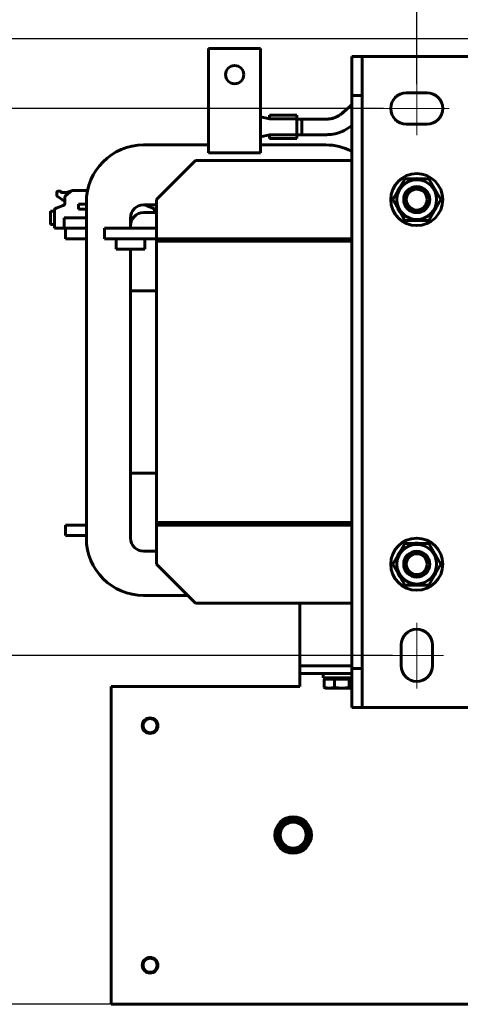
# Model space of a CAD drawing. Header units: millimetres. Extents: x 0 to 297, y 0 to 420.
# Tile 8 of 13: x 106 to 149, y 252 to 346. Entities that reach past the tile are written whole.
import ezdxf

# ---------------------------------------------------------------- set-up
doc = ezdxf.new("R2010")
doc.units = ezdxf.units.MM
for name, pattern in [('K5LT_AXLED', [19.5, 15, -1.5, 1.5, -1.5]), ('K5LT_BASIC', [0]), ('K5LT_THIN', [0])]:
    doc.linetypes.add(name, pattern=pattern)
doc.layers.add('Системный слой', color=7, linetype='Continuous')
doc.styles.add('KDIMTEXTSTYLE', font='GOST_AU.SHX', dxfattribs={"width": 0.96, "oblique": 15, "height": 5})
doc.dimstyles.new('KDIMSTYLE (0.25)', dxfattribs={"dimtxt": 5, "dimasz": 1, "dimexe": 2, "dimexo": 0, "dimgap": 1, "dimtad": 1, "dimlfac": 4, "dimtxsty": 'KDIMTEXTSTYLE', "dimsah": 1, "dimcen": 0, "dimdle": 1, "dimadec": 0, "dimazin": 0, "dimtfac": 0.667, "dimtmove": 0, "dimatfit": 3, "dimfxl": 1, "dimtvp": 1, "dimtolj": 1, "dimtzin": 0, "dimarcsym": 0})

# ---------------------------------------------------------------- blocks, each defined once
blk = doc.blocks.new('U88')
at = {"layer": 'Системный слой', "color": 150, "linetype": 'K5LT_BASIC', "lineweight": 60, "true_color": 0x0080ff}
blk.add_line((111.329, 326.253), (112.579, 326.253), dxfattribs=at)
blk = doc.blocks.new('U89')
at = {"layer": 'Системный слой', "color": 150, "linetype": 'K5LT_BASIC', "lineweight": 60, "true_color": 0x0080ff}
blk.add_line((111.329, 325.253), (112.579, 325.253), dxfattribs=at)
blk = doc.blocks.new('U90')
at = {"layer": 'Системный слой', "color": 150, "linetype": 'K5LT_BASIC', "lineweight": 60, "true_color": 0x0080ff}
blk.add_line((111.329, 297.753), (112.579, 297.753), dxfattribs=at)
blk = doc.blocks.new('U91')
at = {"layer": 'Системный слой', "color": 150, "linetype": 'K5LT_BASIC', "lineweight": 60, "true_color": 0x0080ff}
blk.add_line((111.329, 296.753), (112.579, 296.753), dxfattribs=at)
blk = doc.blocks.new('U93')
at = {"layer": 'Системный слой', "color": 150, "linetype": 'K5LT_BASIC', "lineweight": 60, "true_color": 0x0080ff}
blk.add_line((138.079, 297.753), (119.329, 297.753), dxfattribs=at)
blk = doc.blocks.new('U94')
at = {"layer": 'Системный слой', "color": 150, "linetype": 'K5LT_BASIC', "lineweight": 60, "true_color": 0x0080ff}
blk.add_line((138.079, 290.253), (123.079, 290.253), dxfattribs=at)
blk = doc.blocks.new('U99')
at = {"layer": 'Системный слой', "color": 150, "linetype": 'K5LT_BASIC', "lineweight": 60, "true_color": 0x0080ff}
for p, q in [((130.166, 336.762), (130.166, 337.112)), ((130.166, 334.862), (130.166, 335.212))]:
    blk.add_line(p, q, dxfattribs=at)
blk = doc.blocks.new('U100')
at = {"layer": 'Системный слой', "color": 150, "linetype": 'K5LT_BASIC', "lineweight": 60, "true_color": 0x0080ff}
for p, q in [((132.791, 336.762), (132.791, 337.112)), ((132.791, 334.862), (132.791, 335.212))]:
    blk.add_line(p, q, dxfattribs=at)
blk = doc.blocks.new('U101')
at = {"layer": 'Системный слой', "color": 150, "linetype": 'K5LT_BASIC', "lineweight": 60, "true_color": 0x0080ff}
for p, q in [((133.291, 336.737), (133.291, 335.987)), ((133.291, 335.987), (133.291, 335.237))]:
    blk.add_line(p, q, dxfattribs=at)
blk = doc.blocks.new('U105')
at = {"layer": 'Системный слой', "color": 150, "linetype": 'K5LT_BASIC', "lineweight": 60, "true_color": 0x0080ff}
for p, q in [((138.045, 282.103), (138.029, 282.103)), ((138.062, 282.105), (138.045, 282.103)), ((138.079, 282.108), (138.062, 282.105))]:
    blk.add_line(p, q, dxfattribs=at)
blk = doc.blocks.new('U106')
at = {"layer": 'Системный слой', "color": 150, "linetype": 'K5LT_BASIC', "lineweight": 60, "true_color": 0x0080ff}
for p, q in [((118.079, 334.253), (124.329, 334.253)), ((129.329, 334.253), (135.579, 334.253))]:
    blk.add_line(p, q, dxfattribs=at)
blk = doc.blocks.new('U107')
at = {"layer": 'Системный слой', "color": 150, "linetype": 'K5LT_BASIC', "lineweight": 60, "true_color": 0x0080ff}
for p, q in [((136.829, 325.253), (136.829, 325.003)), ((136.829, 298.003), (136.829, 297.753))]:
    blk.add_line(p, q, dxfattribs=at)
blk = doc.blocks.new('U108')
at = {"layer": 'Системный слой', "color": 150, "linetype": 'K5LT_BASIC', "lineweight": 60, "true_color": 0x0080ff}
for p, q in [((116.829, 326.258), (116.829, 327.253)), ((116.829, 296.503), (116.829, 324.253))]:
    blk.add_line(p, q, dxfattribs=at)
blk = doc.blocks.new('U109')
at = {"layer": 'Системный слой', "color": 150, "linetype": 'K5LT_BASIC', "lineweight": 60, "true_color": 0x0080ff}
blk.add_line((119.329, 325.003), (138.079, 325.003), dxfattribs=at)
blk = doc.blocks.new('U110')
at = {"layer": 'Системный слой', "color": 150, "linetype": 'K5LT_BASIC', "lineweight": 60, "true_color": 0x0080ff}
blk.add_line((119.329, 298.003), (138.079, 298.003), dxfattribs=at)
blk = doc.blocks.new('U112')
at = {"layer": 'Системный слой', "color": 150, "linetype": 'K5LT_BASIC', "lineweight": 60, "true_color": 0x0080ff}
blk.add_line((123.079, 332.753), (138.079, 332.753), dxfattribs=at)
blk = doc.blocks.new('U113')
at = {"layer": 'Системный слой', "color": 150, "linetype": 'K5LT_BASIC', "lineweight": 60, "true_color": 0x0080ff}
blk.add_line((138.079, 325.253), (134.329, 325.253), dxfattribs=at)
blk = doc.blocks.new('U114')
at = {"layer": 'Системный слой', "color": 150, "linetype": 'K5LT_BASIC', "lineweight": 60, "true_color": 0x0080ff}
for start, end in [(83.61075, 96.38925), (143.61075, 156.38925), (23.61075, 36.38925), (203.61075, 216.38925), (323.61075, 336.38925), (270, 276.38925)]:
    blk.add_arc((144.329, 329.003), 2.013, start, end, dxfattribs=at)
blk = doc.blocks.new('U116')
at = {"layer": 'Системный слой', "color": 150, "linetype": 'K5LT_BASIC', "lineweight": 60, "true_color": 0x0080ff}
for p, q in [((137.175, 335.55), (137.369, 335.643)), ((137.369, 335.643), (137.681, 335.82)), ((137.681, 335.82), (137.965, 336.017)), ((137.965, 336.017), (138.079, 336.107)), ((133.291, 335.237), (134.496, 335.237)), ((134.496, 335.237), (134.697, 335.237)), ((134.697, 335.237), (134.796, 335.237)), ((134.796, 335.237), (134.845, 335.237)), ((134.845, 335.237), (134.87, 335.237)), ((134.87, 335.237), (134.882, 335.237)), ((134.882, 335.237), (134.9, 335.237)), ((134.9, 335.237), (134.926, 335.237)), ((134.926, 335.237), (134.965, 335.237)), ((134.965, 335.237), (135.024, 335.237)), ((135.024, 335.237), (135.113, 335.237)), ((135.113, 335.237), (135.249, 335.237)), ((135.249, 335.237), (135.461, 335.237)), ((135.461, 335.237), (135.69, 335.237)), ((135.69, 335.237), (135.716, 335.237)), ((135.716, 335.237), (135.768, 335.239)), ((135.768, 335.239), (135.876, 335.243)), ((135.876, 335.243), (136.098, 335.263)), ((136.098, 335.263), (136.475, 335.326)), ((136.475, 335.326), (136.813, 335.414)), ((136.813, 335.414), (137.004, 335.479)), ((137.004, 335.479), (137.028, 335.489)), ((137.028, 335.489), (137.077, 335.508)), ((137.077, 335.508), (137.175, 335.55))]:
    blk.add_line(p, q, dxfattribs=at)
blk = doc.blocks.new('U118')
at = {"layer": 'Системный слой', "color": 150, "linetype": 'K5LT_BASIC', "lineweight": 60, "true_color": 0x0080ff}
for p, q in [((137.325, 337.438), (137.338, 337.449)), ((137.338, 337.449), (137.345, 337.455)), ((137.345, 337.455), (137.348, 337.458)), ((137.348, 337.458), (137.354, 337.463)), ((137.354, 337.463), (137.36, 337.468)), ((137.36, 337.468), (137.368, 337.475)), ((137.368, 337.475), (137.38, 337.486)), ((137.38, 337.486), (137.398, 337.502)), ((137.398, 337.502), (137.426, 337.525)), ((137.426, 337.525), (137.434, 337.533)), ((137.434, 337.533), (137.439, 337.537)), ((137.439, 337.537), (137.449, 337.546)), ((137.449, 337.546), (137.469, 337.563)), ((137.469, 337.563), (137.509, 337.598)), ((137.509, 337.598), (137.586, 337.665)), ((137.586, 337.665), (137.722, 337.783)), ((137.722, 337.783), (137.726, 337.787)), ((137.726, 337.787), (137.733, 337.793)), ((137.733, 337.793), (137.747, 337.805)), ((137.747, 337.805), (137.776, 337.83)), ((137.776, 337.83), (137.799, 337.85)), ((137.799, 337.85), (137.8, 337.851)), ((137.8, 337.851), (137.802, 337.853)), ((137.802, 337.853), (137.807, 337.857)), ((137.807, 337.857), (137.815, 337.864)), ((137.815, 337.864), (137.816, 337.865)), ((137.816, 337.865), (137.818, 337.866)), ((137.818, 337.866), (137.822, 337.87)), ((137.822, 337.87), (137.829, 337.877)), ((137.829, 337.877), (137.845, 337.89)), ((137.845, 337.89), (137.855, 337.899)), ((137.855, 337.899), (137.867, 337.91)), ((137.867, 337.91), (137.886, 337.926)), ((137.886, 337.926), (137.91, 337.947)), ((137.91, 337.947), (137.912, 337.949)), ((137.912, 337.949), (137.917, 337.953)), ((137.917, 337.953), (137.925, 337.96)), ((137.925, 337.96), (137.943, 337.975)), ((137.943, 337.975), (137.977, 338.005)), ((137.977, 338.005), (138.038, 338.058)), ((138.038, 338.058), (138.04, 338.06)), ((138.04, 338.06), (138.043, 338.063)), ((138.043, 338.063), (138.051, 338.07)), ((138.051, 338.07), (138.064, 338.081)), ((138.064, 338.081), (138.079, 338.094)), ((133.291, 336.737), (134.437, 336.737)), ((134.437, 336.737), (134.47, 336.737)), ((134.47, 336.737), (134.472, 336.737)), ((134.472, 336.737), (134.475, 336.737)), ((134.475, 336.737), (134.477, 336.737)), ((134.477, 336.737), (134.479, 336.737)), ((134.479, 336.737), (134.481, 336.737)), ((134.481, 336.737), (134.483, 336.737)), ((134.483, 336.737), (134.487, 336.737)), ((134.487, 336.737), (134.492, 336.737)), ((134.492, 336.737), (134.499, 336.737)), ((134.499, 336.737), (134.499, 336.737)), ((134.499, 336.737), (134.501, 336.737)), ((134.501, 336.737), (134.504, 336.737)), ((134.504, 336.737), (134.51, 336.737)), ((134.51, 336.737), (134.523, 336.737)), ((134.523, 336.737), (134.527, 336.737)), ((134.527, 336.737), (134.528, 336.737)), ((134.528, 336.737), (134.53, 336.737)), ((134.53, 336.737), (134.535, 336.737)), ((134.535, 336.737), (134.543, 336.737)), ((134.543, 336.737), (134.55, 336.737)), ((134.55, 336.737), (134.553, 336.737)), ((134.553, 336.737), (134.555, 336.737)), ((134.555, 336.737), (134.558, 336.737)), ((134.558, 336.737), (134.56, 336.737)), ((134.56, 336.737), (134.563, 336.737)), ((134.563, 336.737), (134.569, 336.737)), ((134.569, 336.737), (134.576, 336.737)), ((134.576, 336.737), (134.585, 336.737)), ((134.585, 336.737), (134.587, 336.737)), ((134.587, 336.737), (134.591, 336.737)), ((134.591, 336.737), (134.598, 336.737)), ((134.598, 336.737), (134.614, 336.737)), ((134.614, 336.737), (134.644, 336.737)), ((134.644, 336.737), (134.699, 336.737)), ((134.699, 336.737), (134.703, 336.737)), ((134.703, 336.737), (134.71, 336.737)), ((134.71, 336.737), (134.725, 336.737)), ((134.725, 336.737), (134.754, 336.737)), ((134.754, 336.737), (134.813, 336.737)), ((134.813, 336.737), (134.858, 336.737)), ((134.858, 336.737), (134.88, 336.737)), ((134.88, 336.737), (134.891, 336.737)), ((134.891, 336.737), (134.917, 336.737)), ((134.917, 336.737), (134.93, 336.737)), ((134.93, 336.737), (134.937, 336.737)), ((134.937, 336.737), (134.952, 336.737)), ((134.952, 336.737), (134.982, 336.737)), ((134.982, 336.737), (135.042, 336.737)), ((135.042, 336.737), (135.149, 336.737)), ((135.149, 336.737), (135.315, 336.737)), ((135.315, 336.737), (135.404, 336.737)), ((135.404, 336.737), (135.412, 336.737)), ((135.412, 336.737), (135.43, 336.737)), ((135.43, 336.737), (135.466, 336.737)), ((135.466, 336.737), (135.518, 336.737)), ((135.518, 336.737), (135.547, 336.737)), ((135.547, 336.737), (135.568, 336.736)), ((135.568, 336.736), (135.589, 336.736)), ((135.589, 336.736), (135.616, 336.736)), ((135.616, 336.736), (135.654, 336.737)), ((135.654, 336.737), (135.708, 336.737)), ((135.708, 336.737), (135.777, 336.739)), ((135.777, 336.739), (135.783, 336.739)), ((135.783, 336.739), (135.795, 336.74)), ((135.795, 336.74), (135.817, 336.741)), ((135.817, 336.741), (135.862, 336.743)), ((135.862, 336.743), (135.95, 336.751)), ((135.95, 336.751), (135.964, 336.753)), ((135.964, 336.753), (135.968, 336.754)), ((135.968, 336.754), (135.976, 336.755)), ((135.976, 336.755), (135.992, 336.757)), ((135.992, 336.757), (136.023, 336.761)), ((136.023, 336.761), (136.085, 336.771)), ((136.085, 336.771), (136.163, 336.787)), ((136.163, 336.787), (136.167, 336.788)), ((136.167, 336.788), (136.176, 336.79)), ((136.176, 336.79), (136.193, 336.794)), ((136.193, 336.794), (136.228, 336.803)), ((136.228, 336.803), (136.297, 336.822)), ((136.297, 336.822), (136.381, 336.849)), ((136.381, 336.849), (136.389, 336.852)), ((136.389, 336.852), (136.392, 336.853)), ((136.392, 336.853), (136.399, 336.856)), ((136.399, 336.856), (136.412, 336.86)), ((136.412, 336.86), (136.439, 336.87)), ((136.439, 336.87), (136.477, 336.884)), ((136.477, 336.884), (136.478, 336.884)), ((136.478, 336.884), (136.481, 336.885)), ((136.481, 336.885), (136.486, 336.887)), ((136.486, 336.887), (136.495, 336.891)), ((136.495, 336.891), (136.496, 336.891)), ((136.496, 336.891), (136.497, 336.892)), ((136.497, 336.892), (136.499, 336.892)), ((136.499, 336.892), (136.501, 336.893)), ((136.501, 336.893), (136.507, 336.896)), ((136.507, 336.896), (136.519, 336.9)), ((136.519, 336.9), (136.535, 336.907)), ((136.535, 336.907), (136.536, 336.907)), ((136.536, 336.907), (136.539, 336.908)), ((136.539, 336.908), (136.544, 336.91)), ((136.544, 336.91), (136.554, 336.914)), ((136.554, 336.914), (136.574, 336.923)), ((136.574, 336.923), (136.61, 336.938)), ((136.61, 336.938), (136.612, 336.939)), ((136.612, 336.939), (136.617, 336.941)), ((136.617, 336.941), (136.626, 336.945)), ((136.626, 336.945), (136.645, 336.954)), ((136.645, 336.954), (136.681, 336.971)), ((136.681, 336.971), (136.751, 337.007)), ((136.751, 337.007), (136.754, 337.008)), ((136.754, 337.008), (136.76, 337.011)), ((136.76, 337.011), (136.772, 337.018)), ((136.772, 337.018), (136.795, 337.031)), ((136.795, 337.031), (136.841, 337.058)), ((136.841, 337.058), (136.929, 337.114)), ((136.929, 337.114), (136.948, 337.127)), ((136.948, 337.127), (136.951, 337.13)), ((136.951, 337.13), (136.959, 337.135)), ((136.959, 337.135), (136.973, 337.145)), ((136.973, 337.145), (137.002, 337.166)), ((137.002, 337.166), (137.06, 337.211)), ((137.06, 337.211), (137.112, 337.253)), ((137.112, 337.253), (137.115, 337.256)), ((137.115, 337.256), (137.121, 337.261)), ((137.121, 337.261), (137.133, 337.271)), ((137.133, 337.271), (137.158, 337.293)), ((137.158, 337.293), (137.208, 337.336)), ((137.208, 337.336), (137.249, 337.372)), ((137.249, 337.372), (137.253, 337.375)), ((137.253, 337.375), (137.259, 337.381)), ((137.259, 337.381), (137.273, 337.392)), ((137.273, 337.392), (137.3, 337.416)), ((137.3, 337.416), (137.325, 337.438))]:
    blk.add_line(p, q, dxfattribs=at)
blk = doc.blocks.new('U119')
at = {"layer": 'Системный слой', "color": 150, "linetype": 'K5LT_BASIC', "lineweight": 60, "true_color": 0x0080ff}
for p, q in [((137.31, 337.425), (137.367, 337.475)), ((137.367, 337.475), (137.452, 337.548)), ((137.452, 337.548), (137.456, 337.552)), ((137.456, 337.552), (137.463, 337.558)), ((137.463, 337.558), (137.477, 337.57)), ((137.477, 337.57), (137.506, 337.596)), ((137.506, 337.596), (137.543, 337.628)), ((137.543, 337.628), (137.562, 337.644)), ((137.562, 337.644), (137.571, 337.652)), ((137.571, 337.652), (137.576, 337.656)), ((137.576, 337.656), (137.586, 337.665)), ((137.586, 337.665), (137.592, 337.67)), ((137.592, 337.67), (137.595, 337.673)), ((137.595, 337.673), (137.602, 337.679)), ((137.602, 337.679), (137.616, 337.691)), ((137.616, 337.691), (137.637, 337.709)), ((137.637, 337.709), (137.668, 337.736)), ((137.668, 337.736), (137.714, 337.776)), ((137.714, 337.776), (137.731, 337.791)), ((137.731, 337.791), (137.733, 337.793)), ((137.733, 337.793), (137.736, 337.796)), ((137.736, 337.796), (137.744, 337.802)), ((137.744, 337.802), (137.759, 337.816)), ((137.759, 337.816), (137.765, 337.821)), ((137.765, 337.821), (137.766, 337.821)), ((137.766, 337.821), (137.767, 337.823)), ((137.767, 337.823), (137.771, 337.826)), ((137.771, 337.826), (137.777, 337.831)), ((137.777, 337.831), (137.79, 337.843)), ((137.79, 337.843), (137.799, 337.85)), ((137.799, 337.85), (137.8, 337.851)), ((137.8, 337.851), (137.801, 337.852)), ((137.801, 337.852), (137.804, 337.855)), ((137.804, 337.855), (137.81, 337.86)), ((137.81, 337.86), (137.821, 337.869)), ((137.821, 337.869), (137.844, 337.889)), ((137.844, 337.889), (137.89, 337.929)), ((137.89, 337.929), (137.981, 338.009)), ((137.981, 338.009), (138.043, 338.062)), ((138.043, 338.062), (138.061, 338.078)), ((138.061, 338.078), (138.066, 338.083)), ((138.066, 338.083), (138.074, 338.09)), ((138.074, 338.09), (138.079, 338.094)), ((133.291, 336.737), (133.585, 336.737)), ((133.585, 336.737), (133.591, 336.737)), ((133.591, 336.737), (133.594, 336.737)), ((133.594, 336.737), (133.595, 336.737)), ((133.595, 336.737), (133.599, 336.737)), ((133.599, 336.737), (133.602, 336.737)), ((133.602, 336.737), (133.606, 336.737)), ((133.606, 336.737), (133.612, 336.737)), ((133.612, 336.737), (133.621, 336.737)), ((133.621, 336.737), (133.63, 336.737)), ((133.63, 336.737), (133.632, 336.737)), ((133.632, 336.737), (133.636, 336.737)), ((133.636, 336.737), (133.645, 336.737)), ((133.645, 336.737), (133.661, 336.737)), ((133.661, 336.737), (133.676, 336.737)), ((133.676, 336.737), (133.694, 336.737)), ((133.694, 336.737), (133.715, 336.737)), ((133.715, 336.737), (133.731, 336.737)), ((133.731, 336.737), (133.754, 336.737)), ((133.754, 336.737), (133.757, 336.737)), ((133.757, 336.737), (133.76, 336.737)), ((133.76, 336.737), (133.766, 336.737)), ((133.766, 336.737), (133.779, 336.737)), ((133.779, 336.737), (133.804, 336.737)), ((133.804, 336.737), (133.854, 336.737)), ((133.854, 336.737), (133.879, 336.737)), ((133.879, 336.737), (133.881, 336.737)), ((133.881, 336.737), (133.885, 336.737)), ((133.885, 336.737), (133.894, 336.737)), ((133.894, 336.737), (133.901, 336.737)), ((133.901, 336.737), (133.906, 336.737)), ((133.906, 336.737), (133.917, 336.737)), ((133.917, 336.737), (133.938, 336.737)), ((133.938, 336.737), (133.98, 336.737)), ((133.98, 336.737), (134.066, 336.737)), ((134.066, 336.737), (134.237, 336.737)), ((134.237, 336.737), (134.335, 336.737)), ((134.335, 336.737), (134.341, 336.737)), ((134.341, 336.737), (134.354, 336.737)), ((134.354, 336.737), (134.379, 336.737)), ((134.379, 336.737), (134.43, 336.737)), ((134.43, 336.737), (134.444, 336.737)), ((134.444, 336.737), (134.446, 336.737)), ((134.446, 336.737), (134.451, 336.737)), ((134.451, 336.737), (134.46, 336.737)), ((134.46, 336.737), (134.472, 336.737)), ((134.472, 336.737), (134.476, 336.737)), ((134.476, 336.737), (134.478, 336.737)), ((134.478, 336.737), (134.48, 336.737)), ((134.48, 336.737), (134.484, 336.737)), ((134.484, 336.737), (134.489, 336.737)), ((134.489, 336.737), (134.498, 336.737)), ((134.498, 336.737), (134.499, 336.737)), ((134.499, 336.737), (134.5, 336.737)), ((134.5, 336.737), (134.501, 336.737)), ((134.501, 336.737), (134.504, 336.737)), ((134.504, 336.737), (134.51, 336.737)), ((134.51, 336.737), (134.523, 336.737)), ((134.523, 336.737), (134.528, 336.737)), ((134.528, 336.737), (134.529, 336.737)), ((134.529, 336.737), (134.531, 336.737)), ((134.531, 336.737), (134.536, 336.737)), ((134.536, 336.737), (134.544, 336.737)), ((134.544, 336.737), (134.562, 336.737)), ((134.562, 336.737), (134.586, 336.737)), ((134.586, 336.737), (134.588, 336.737)), ((134.588, 336.737), (134.592, 336.737)), ((134.592, 336.737), (134.6, 336.737)), ((134.6, 336.737), (134.616, 336.737)), ((134.616, 336.737), (134.648, 336.737)), ((134.648, 336.737), (134.705, 336.737)), ((134.705, 336.737), (134.709, 336.737)), ((134.709, 336.737), (134.716, 336.737)), ((134.716, 336.737), (134.732, 336.737)), ((134.732, 336.737), (134.763, 336.737)), ((134.763, 336.737), (134.825, 336.737)), ((134.825, 336.737), (134.876, 336.737)), ((134.876, 336.737), (134.901, 336.737)), ((134.901, 336.737), (134.914, 336.737)), ((134.914, 336.737), (134.944, 336.737)), ((134.944, 336.737), (134.959, 336.737)), ((134.959, 336.737), (134.982, 336.737)), ((134.982, 336.737), (135.016, 336.737)), ((135.016, 336.737), (135.067, 336.737)), ((135.067, 336.737), (135.144, 336.737)), ((135.144, 336.737), (135.257, 336.737)), ((135.257, 336.737), (135.41, 336.737)), ((135.41, 336.737), (135.418, 336.737)), ((135.418, 336.737), (135.435, 336.737)), ((135.435, 336.737), (135.467, 336.737)), ((135.467, 336.737), (135.532, 336.737)), ((135.532, 336.737), (135.657, 336.737)), ((135.657, 336.737), (135.751, 336.738)), ((135.751, 336.738), (135.756, 336.738)), ((135.756, 336.738), (135.767, 336.739)), ((135.767, 336.739), (135.787, 336.739)), ((135.787, 336.739), (135.827, 336.741)), ((135.827, 336.741), (135.905, 336.747)), ((135.905, 336.747), (135.933, 336.75)), ((135.933, 336.75), (135.937, 336.75)), ((135.937, 336.75), (135.945, 336.751)), ((135.945, 336.751), (135.96, 336.753)), ((135.96, 336.753), (135.99, 336.756)), ((135.99, 336.756), (136.05, 336.765)), ((136.05, 336.765), (136.126, 336.779)), ((136.126, 336.779), (136.13, 336.78)), ((136.13, 336.78), (136.138, 336.782)), ((136.138, 336.782), (136.155, 336.786)), ((136.155, 336.786), (136.189, 336.793)), ((136.189, 336.793), (136.255, 336.811)), ((136.255, 336.811), (136.345, 336.837)), ((136.345, 336.837), (136.347, 336.838)), ((136.347, 336.838), (136.353, 336.84)), ((136.353, 336.84), (136.364, 336.844)), ((136.364, 336.844), (136.385, 336.851)), ((136.385, 336.851), (136.386, 336.851)), ((136.386, 336.851), (136.389, 336.852)), ((136.389, 336.852), (136.394, 336.854)), ((136.394, 336.854), (136.404, 336.857)), ((136.404, 336.857), (136.424, 336.864)), ((136.424, 336.864), (136.457, 336.877)), ((136.457, 336.877), (136.458, 336.877)), ((136.458, 336.877), (136.461, 336.878)), ((136.461, 336.878), (136.465, 336.879)), ((136.465, 336.879), (136.468, 336.88)), ((136.468, 336.88), (136.47, 336.881)), ((136.47, 336.881), (136.474, 336.883)), ((136.474, 336.883), (136.476, 336.883)), ((136.476, 336.883), (136.476, 336.884)), ((136.476, 336.884), (136.477, 336.884)), ((136.477, 336.884), (136.479, 336.885)), ((136.479, 336.885), (136.483, 336.886)), ((136.483, 336.886), (136.491, 336.889)), ((136.491, 336.889), (136.494, 336.891)), ((136.494, 336.891), (136.495, 336.891)), ((136.495, 336.891), (136.496, 336.891)), ((136.496, 336.891), (136.499, 336.892)), ((136.499, 336.892), (136.505, 336.894)), ((136.505, 336.894), (136.515, 336.899)), ((136.515, 336.899), (136.531, 336.905)), ((136.531, 336.905), (136.532, 336.905)), ((136.532, 336.905), (136.534, 336.906)), ((136.534, 336.906), (136.539, 336.908)), ((136.539, 336.908), (136.549, 336.912)), ((136.549, 336.912), (136.568, 336.92)), ((136.568, 336.92), (136.602, 336.935)), ((136.602, 336.935), (136.604, 336.935)), ((136.604, 336.935), (136.608, 336.937)), ((136.608, 336.937), (136.617, 336.941)), ((136.617, 336.941), (136.635, 336.949)), ((136.635, 336.949), (136.669, 336.965)), ((136.669, 336.965), (136.738, 337)), ((136.738, 337), (136.741, 337.001)), ((136.741, 337.001), (136.749, 337.005)), ((136.749, 337.005), (136.763, 337.013)), ((136.763, 337.013), (136.791, 337.029)), ((136.791, 337.029), (136.848, 337.062)), ((136.848, 337.062), (136.948, 337.127)), ((136.948, 337.127), (136.951, 337.13)), ((136.951, 337.13), (136.959, 337.135)), ((136.959, 337.135), (136.975, 337.146)), ((136.975, 337.146), (137.006, 337.169)), ((137.006, 337.169), (137.069, 337.218)), ((137.069, 337.218), (137.117, 337.257)), ((137.117, 337.257), (137.12, 337.26)), ((137.12, 337.26), (137.126, 337.265)), ((137.126, 337.265), (137.139, 337.276)), ((137.139, 337.276), (137.165, 337.299)), ((137.165, 337.299), (137.218, 337.345)), ((137.218, 337.345), (137.257, 337.379)), ((137.257, 337.379), (137.261, 337.382)), ((137.261, 337.382), (137.268, 337.388)), ((137.268, 337.388), (137.282, 337.4)), ((137.282, 337.4), (137.31, 337.425))]:
    blk.add_line(p, q, dxfattribs=at)
blk = doc.blocks.new('U128')
at = {"layer": 'Системный слой', "color": 150, "linetype": 'K5LT_BASIC', "lineweight": 60, "true_color": 0x0080ff}
for p, q in [((116.829, 326.258), (116.829, 326.503)), ((116.829, 320.253), (116.829, 324.253))]:
    blk.add_line(p, q, dxfattribs=at)
blk = doc.blocks.new('U131')
at = {"layer": 'Системный слой', "color": 150, "linetype": 'K5LT_BASIC', "lineweight": 60, "true_color": 0x0080ff}
for start, end in [(90, 96.38925), (143.61075, 156.38925), (23.61075, 36.38925), (203.61075, 216.38925), (323.61075, 336.38925), (263.61075, 276.38925)]:
    blk.add_arc((144.329, 294.003), 2.013, start, end, dxfattribs=at)
blk = doc.blocks.new('KDIMARROW_01')
at = {"layer": 'Системный слой'}
blk.add_hatch(color=0, dxfattribs=at).paths.add_polyline_path([(0, 0), (-5, 0.658), (-4.5, 0), (-5, -0.658)])
at = {"layer": 'Системный слой', "color": 0, "linetype": 'K5LT_THIN', "lineweight": 18}
for p, q in [((-4.5, 0), (-5, 0.658)), ((-5, 0.658), (0, 0)), ((0, 0), (-5, -0.658)), ((-5, -0.658), (-4.5, 0)), ((0, 0), (-1, 0))]:
    blk.add_line(p, q, dxfattribs=at)

msp = doc.modelspace()

# ---------------------------------------------------------------- linework, layer by layer
at = {"layer": 'Системный слой', "color": 150, "linetype": 'K5LT_BASIC', "lineweight": 60, "true_color": 0x0080ff}
for p, q in [((124.3285, 334.2529), (124.3285, 343.5029)), ((124.3285, 343.5029), (129.3285, 343.5029)), ((129.3285, 334.2529), (129.3285, 343.5029)), ((138.0785, 342.7529), (139.0785, 342.7529)), ((138.0785, 339.0029), (138.0785, 342.7529)), ((139.0785, 342.7529), (139.0785, 339.0029)), ((139.0785, 342.7529), (149.5785, 342.7529)), ((139.0785, 339.0029), (138.0785, 339.0029)), ((138.0785, 339.0029), (138.0785, 284.0029)), ((139.0785, 339.0029), (139.0785, 284.0029)), ((143.3285, 339.2529), (145.3285, 339.2529)), ((129.3285, 336.9447), (130.1656, 336.7622)), ((130.1656, 337.1122), (132.7906, 337.1122)), ((130.1656, 336.7622), (132.7906, 336.7622)), ((132.7906, 336.7622), (132.7906, 335.2122)), ((132.7906, 336.7372), (133.2906, 336.7372)), ((145.3285, 336.2529), (143.3285, 336.2529)), ((130.1656, 335.2122), (129.3285, 335.0384)), ((132.7906, 335.2122), (130.1656, 335.2122)), ((130.1656, 334.8622), (132.7906, 334.8622)), ((132.7906, 335.2372), (133.2906, 335.2372)), ((124.3285, 333.5029), (124.3285, 334.2529)), ((129.3285, 334.2529), (129.3285, 333.5029)), ((123.0785, 332.7529), (119.3285, 329.0029)), ((129.3285, 333.5029), (124.3285, 333.5029)), ((143.1738, 331.0029), (142.0191, 329.0029)), ((145.4832, 331.0029), (143.1738, 331.0029)), ((146.6379, 329.0029), (145.4832, 331.0029)), ((112.6974, 329.8904), (111.3178, 329.8904)), ((109.7297, 329.4311), (109.7297, 329.6804)), ((110.2762, 328.9768), (109.7821, 329.3294)), ((109.8547, 329.8054), (110.0938, 329.8054)), ((110.1438, 329.7554), (110.1438, 329.7383)), ((110.194, 329.6883), (110.6815, 329.6904)), ((110.5211, 328.9536), (110.3488, 328.9536)), ((110.5211, 329.2151), (110.5211, 328.6775)), ((111.1643, 329.8377), (110.6175, 329.4124)), ((110.7666, 329.7057), (111.1483, 329.8458)), ((119.3285, 326.0029), (119.3285, 329.0029)), ((142.0191, 329.0029), (143.1738, 327.0029)), ((145.4832, 327.0029), (146.6379, 329.0029)), ((110.3587, 328.4434), (109.6784, 328.1887)), ((111.8222, 328.5811), (112.5785, 328.5811)), ((111.8222, 328.0983), (111.8222, 328.5811)), ((112.5785, 328.0983), (111.8222, 328.0983)), ((112.5785, 296.5029), (112.5785, 328.7529)), ((118.0785, 328.5029), (119.3285, 328.5029)), ((118.9787, 328.1887), (118.2983, 328.4434)), ((109.516, 327.9029), (109.141, 327.9029)), ((109.141, 327.9029), (109.141, 326.6029)), ((109.516, 327.9546), (109.516, 326.2529)), ((110.4535, 326.2529), (110.4535, 327.2529)), ((111.9535, 327.2529), (110.4535, 327.2529)), ((112.5785, 327.2529), (111.9535, 327.2529)), ((117.0785, 327.2529), (116.8285, 327.2529)), ((118.0785, 327.7529), (119.3285, 327.7529)), ((119.141, 327.9546), (119.141, 327.7529)), ((119.3285, 327.9029), (119.141, 327.9029)), ((109.516, 326.6029), (109.141, 326.6029)), ((109.516, 326.2529), (110.4535, 326.2529)), ((110.4535, 326.2529), (110.5785, 326.2529)), ((110.5785, 325.2529), (110.5785, 326.2529)), ((110.5785, 326.2529), (111.3285, 326.2529)), ((111.9535, 326.2529), (112.5785, 326.2529)), ((114.3285, 326.2529), (115.0785, 326.2529)), ((114.3285, 325.2529), (114.3285, 326.2529)), ((115.0785, 326.2529), (119.3285, 326.2529)), ((116.8285, 326.2579), (116.8285, 326.2529)), ((119.3285, 326.2579), (116.8285, 326.2579)), ((119.3285, 326.2629), (116.9535, 326.2629)), ((116.9535, 326.2629), (116.9535, 326.2579)), ((143.1738, 327.0029), (145.4832, 327.0029)), ((144.3285, 326.9904), (144.3285, 327.0029)), ((111.3285, 325.2529), (110.5785, 325.2529)), ((115.0785, 325.2529), (114.3285, 325.2529)), ((115.0785, 325.2529), (119.3285, 325.2529)), ((115.4535, 324.2529), (115.4535, 325.2529)), ((118.2035, 324.2529), (118.2035, 325.2529)), ((119.3285, 325.2529), (119.3285, 326.0029)), ((119.3285, 325.2529), (134.3285, 325.2529)), ((119.3285, 325.2529), (119.3285, 325.0029)), ((134.3285, 325.2529), (134.3285, 325.0029)), ((136.8285, 325.0029), (136.8285, 325.2529)), ((118.2035, 324.2529), (115.4535, 324.2529)), ((119.3285, 325.0029), (119.3285, 298.0029)), ((119.3285, 325.0029), (134.3285, 325.0029)), ((119.3285, 320.2529), (116.8285, 320.2529)), ((119.3285, 302.7529), (116.8285, 302.7529)), ((116.8285, 302.7529), (116.8285, 296.5029)), ((110.5785, 296.7529), (110.5785, 297.7529)), ((110.5785, 297.7529), (111.3285, 297.7529)), ((119.3285, 298.0029), (134.3285, 298.0029)), ((119.3285, 298.0029), (119.3285, 297.7529)), ((119.3285, 297.7529), (119.3285, 294.0029)), ((119.3285, 297.7529), (134.3285, 297.7529)), ((134.3285, 298.0029), (134.3285, 297.7529)), ((136.8285, 297.7529), (136.8285, 298.0029)), ((111.3285, 296.7529), (110.5785, 296.7529)), ((143.1738, 296.0029), (142.0191, 294.0029)), ((145.4832, 296.0029), (143.1738, 296.0029)), ((144.3285, 296.0154), (144.3285, 296.0029)), ((146.6379, 294.0029), (145.4832, 296.0029)), ((119.3285, 295.2529), (118.0785, 295.2529)), ((118.0785, 295.2529), (119.3285, 295.2529)), ((119.3285, 294.0029), (123.0785, 290.2529)), ((142.0191, 294.0029), (143.1738, 292.0029)), ((145.4832, 292.0029), (146.6379, 294.0029)), ((143.1738, 292.0029), (145.4832, 292.0029)), ((122.3285, 291.0029), (118.0785, 291.0029)), ((133.0785, 284.2529), (133.0785, 290.2529)), ((142.8285, 284.2529), (142.8285, 286.2529)), ((145.8285, 286.2529), (145.8285, 284.2529)), ((133.0785, 284.2529), (138.0785, 284.2529)), ((133.0785, 283.5029), (133.0785, 284.2529)), ((138.0785, 280.2529), (138.0785, 284.0029)), ((138.0785, 284.0029), (139.0785, 284.0029)), ((139.0785, 284.0029), (139.0785, 280.2529)), ((133.8285, 283.5029), (133.0785, 283.5029)), ((133.0785, 282.7529), (133.0785, 283.5029)), ((133.0785, 282.7529), (133.0785, 282.2529)), ((138.0785, 283.5029), (133.8285, 283.5029)), ((135.3285, 283.1029), (135.3285, 283.5029)), ((135.3285, 283.1029), (138.0785, 283.1029)), ((135.4268, 282.9779), (136.4256, 282.9779)), ((135.4268, 282.9779), (135.4268, 282.1733)), ((135.736, 283.1029), (135.611, 282.9779)), ((136.4256, 282.9779), (137.8274, 282.9779)), ((136.4256, 282.9779), (136.4256, 282.1733)), ((137.8274, 282.9779), (137.8274, 282.1733)), ((137.8274, 282.9779), (138.0785, 282.9779)), ((137.921, 283.1029), (138.046, 282.9779)), ((114.9535, 282.2529), (114.9535, 253.0029)), ((114.9535, 282.2529), (133.0785, 282.2529)), ((135.5785, 282.1029), (135.5268, 282.1218)), ((135.5785, 282.1029), (135.9262, 282.1029)), ((135.9262, 282.1029), (137.1265, 282.1029)), ((137.1265, 282.1029), (138.0288, 282.1029)), ((138.0785, 282.1029), (138.0288, 282.1029)), ((139.0785, 280.2529), (138.0785, 280.2529)), ((139.0785, 280.2529), (149.5785, 280.2529)), ((114.9535, 251.7529), (114.9535, 253.0029)), ((208.7035, 251.7529), (114.9535, 251.7529))]:
    msp.add_line(p, q, dxfattribs=at)
at = {"layer": 'Системный слой', "color": 30, "linetype": 'K5LT_AXLED', "lineweight": 18, "true_color": 0xff8000}
for p, q in [((144.3285, 340.0979), (144.3285, 335.178)), ((141.1359, 337.7529), (147.4569, 337.7529)), ((144.3285, 282.0604), (144.3285, 288.3813)), ((141.9835, 285.2529), (146.9035, 285.2529))]:
    msp.add_line(p, q, dxfattribs=at)
at = {"layer": 'Системный слой', "color": 150, "linetype": 'K5LT_BASIC', "lineweight": 60, "true_color": 0x0080ff}
for centre, radius in [((126.8285, 341.0029), 0.875), ((144.3285, 329.0029), 2.5), ((144.3285, 329.0029), 1.9062), ((144.3285, 329.0029), 1.25), ((144.3285, 329.0029), 1), ((144.3285, 294.0029), 2.5), ((144.3285, 294.0029), 1.9062), ((144.3285, 294.0029), 1.25), ((144.3285, 294.0029), 1), ((118.7035, 278.5029), 0.75), ((118.7035, 278.5029), 0.675), ((132.4535, 268.0029), 1.75), ((132.4535, 268.0029), 1.5), ((132.4535, 268.0029), 1.25), ((118.7035, 255.5029), 0.75), ((118.7035, 255.5029), 0.675)]:
    msp.add_circle(centre, radius, dxfattribs=at)
for centre, radius, start, end in [((143.3285, 337.7529), 1.5, 90, 270), ((145.3285, 337.7529), 1.5, 270, 90), ((118.0785, 328.7529), 5.5, 90, 180), ((135.5785, 328.7529), 5.5, 62.964308, 90), ((111.3178, 329.6404), 0.25, 90, 127.88115), ((109.8547, 329.6804), 0.125, 90, 180), ((109.8547, 329.4311), 0.125, 180, 234.494759), ((110.0938, 329.7554), 0.05, 0, 90), ((110.1938, 329.7383), 0.05, 180, 270.246778), ((110.3488, 329.0786), 0.125, 234.494759, 270), ((110.7711, 329.2151), 0.25, 127.88115, 180), ((110.6805, 329.9404), 0.25, 270.246778, 290.15192), ((111.1914, 329.7284), 0.125, 92.091055, 110.15192), ((109.766, 327.9546), 0.25, 110.522413, 180), ((110.2711, 328.6775), 0.25, 290.522413, 0), ((118.0785, 327.2529), 1.25, 90, 180), ((118.386, 328.6775), 0.25, 224.290937, 249.477587), ((118.891, 327.9546), 0.25, 0, 69.477587), ((118.0785, 326.5029), 1.25, 90, 180), ((144.3285, 329.0029), 2.0125, 263.610752, 270), ((118.0785, 296.5029), 5.5, 180, 270), ((118.0785, 296.5029), 1.25, 180, 270), ((118.0785, 296.5029), 1.25, 180, 270), ((144.3285, 294.0029), 2.0125, 83.610752, 90), ((144.3285, 286.2529), 1.5, 0, 180), ((144.3285, 284.2529), 1.5, 180, 0)]:
    msp.add_arc(centre, radius, start, end, dxfattribs=at)
for points in [[(135.4268, 282.1733), (135.4601, 282.1516), (135.4934, 282.1341), (135.5268, 282.122)], [(136.4256, 282.1733), (136.2596, 282.1296), (136.093, 282.1029), (135.9262, 282.1029)], [(137.1265, 282.1029), (136.8929, 282.1029), (136.6593, 282.1295), (136.4256, 282.1733)], [(137.8274, 282.1733), (137.5938, 282.1295), (137.3601, 282.1029), (137.1265, 282.1029)], [(138.0288, 282.1029), (137.9617, 282.1029), (137.8945, 282.1295), (137.8274, 282.1733)]]:
    msp.add_open_spline(points, degree=3, dxfattribs=at)
msp.add_open_spline([(135.9262, 282.1029), (135.843, 282.1029), (135.7598, 282.1094), (135.5931, 282.1337), (135.5094, 282.1516), (135.4268, 282.1733)], degree=3, knots=[0.0133198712, 0.0133198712, 0.0133198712, 0.0133198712, 0.0147708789, 0.0147708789, 0.0162218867, 0.0162218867, 0.0162218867, 0.0162218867], dxfattribs=at)

# ---------------------------------------------------------------- block references
at = {"layer": 'Системный слой'}
for name in ['U118', 'U119', 'U116', 'U99', 'U100', 'U101', 'U106', 'U112', 'U114', 'U108', 'U88', 'U128', 'U89', 'U113', 'U107', 'U109', 'U90', 'U110', 'U93', 'U91', 'U131', 'U94', 'U105']:
    msp.add_blockref(name, (0, 0), dxfattribs=at)

# ---------------------------------------------------------------- dimensions: what is measured, and where the dimension line sits
at = {"layer": 'Системный слой', "color": 7}
msp.add_linear_dim(base=(144.3285, 354.4222), p1=(179.3285, 338.7529), p2=(144.3285, 340.0979), location=(161.8285, 354.4222), text='\\H5.0;\\W0.965;\\Q15;\\H5.0;\\W0.965;\\Q15;\\Q15;Ш1', dimstyle='KDIMSTYLE (0.25)', override={"dimexo": 0, "dimblk1": 'KDIMARROW_01', "dimblk2": 'KDIMARROW_01', "dimse1": 0, "dimse2": 0, "dimclrt": 7, "dimtolj": 1}, dxfattribs=at).render()
for base, p1, p2, location, text in [((89.141, 251.7529), (193.9506, 344.4222), (114.9535, 251.7529), (89.141, 298.0876), '\\H5.0;\\W0.965;\\Q15;\\H5.0;\\W0.965;\\Q15;\\Q15;Г'), ((99.141, 337.7529), (141.9835, 285.2529), (141.1359, 337.7529), (99.141, 311.5029), '\\H5.0;\\W0.965;\\Q15;\\H5.0;\\W0.965;\\Q15;\\Q15;Г1')]:
    msp.add_linear_dim(base=base, p1=p1, p2=p2, angle=90, location=location, text=text, dimstyle='KDIMSTYLE (0.25)', override={"dimexo": 0, "dimblk1": 'KDIMARROW_01', "dimblk2": 'KDIMARROW_01', "dimse1": 0, "dimse2": 0, "dimclrt": 7, "dimtolj": 1}, dxfattribs=at).render()

doc.saveas('drawing.dxf')
